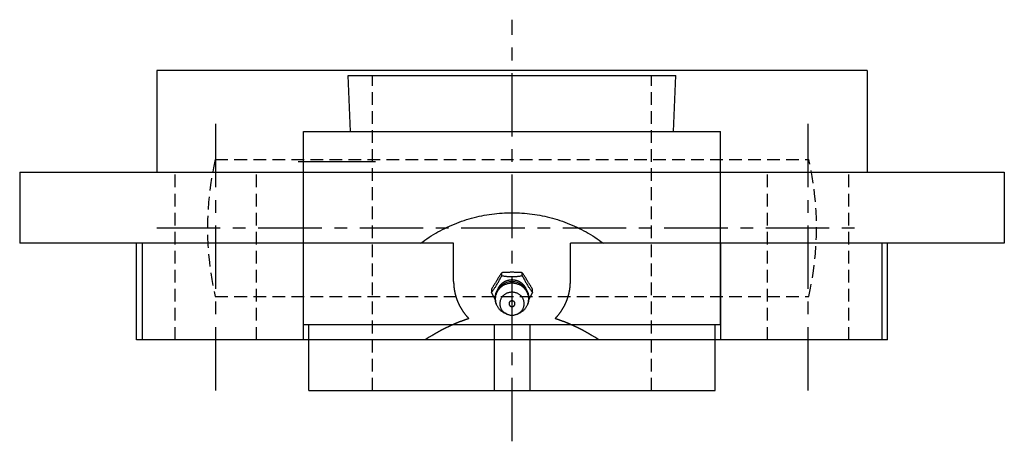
# Model space of a CAD drawing. Extents: x -107 to 238, y -107 to 238.
# Tile 2 of 3: x -97 to 97, y 155 to 238. Entities that reach past the tile are written whole.
import ezdxf

# ---------------------------------------------------------------- set-up
doc = ezdxf.new("R2010")
doc.units = 0
doc.header["$LTSCALE"] = 10
doc.header["$MEASUREMENT"] = 0
doc.linetypes.add('CENTER', pattern=[2, 1.25, -0.25, 0.25, -0.25])
doc.linetypes.add('HIDDEN', pattern=[0.375, 0.25, -0.125])
doc.layers.get('0').update_dxf_attribs({"linetype": 'CONTINUOUS'})
doc.layers.add('CENTER', color=1, linetype='CENTER')
doc.layers.add('HIDDEN', color=3, linetype='HIDDEN')

msp = doc.modelspace()

# ---------------------------------------------------------------- linework, layer by layer
at = {"linetype": 'Continuous'}
for p, q in [((-70, 227.7), (-70, 207.7)), ((70, 227.7), (-70, 227.7)), ((70, 227.7), (70, 207.7)), ((-97, 207.7), (97, 207.7)), ((-97, 207.7), (-97, 193.7)), ((97, 207.7), (97, 193.7)), ((-11.5, 193.7), (-97, 193.7)), ((-74, 174.7), (-74, 193.7)), ((-72.84, 193.7), (-72.84, 174.7)), ((-41.06, 174.7), (-41.06, 193.7)), ((-11.5, 186.15), (-11.5, 193.7)), ((97, 193.7), (11.5, 193.7)), ((11.5, 186.15), (11.5, 193.7)), ((41.06, 193.7), (41.06, 174.7)), ((72.84, 193.7), (72.84, 174.7)), ((74, 174.7), (74, 193.7)), ((-2.02, 187.31), (-2.02, 187.89)), ((2.02, 187.31), (2.02, 187.89)), ((-4.04, 184.6), (-4.04, 184.02)), ((4.04, 184.02), (4.04, 184.6)), ((-1, 179.74), (-1.37, 179.9)), ((1, 179.74), (1.37, 179.9)), ((74, 174.7), (-74, 174.7))]:
    msp.add_line(p, q, dxfattribs=at)
for p, q in [((-32.25, 226.7), (32.25, 226.7)), ((-31.79, 215.7), (-32.25, 226.7)), ((31.79, 215.7), (32.25, 226.7)), ((-41.05, 177.7), (-41.05, 215.7)), ((-41.05, 215.7), (41.05, 215.7)), ((41.05, 177.7), (41.05, 215.7)), ((-41.05, 177.7), (41.05, 177.7)), ((-40, 164.7), (-40, 177.7)), ((-3.5, 177.7), (-3.5, 164.7)), ((3.5, 177.7), (3.5, 164.7)), ((40, 164.7), (40, 177.7)), ((-40, 164.7), (40, 164.7))]:
    msp.add_line(p, q)
at = {"color": 0}
msp.add_line((-26.88, 209.7), (-42.15, 209.7), dxfattribs=at)
at = {"linetype": 'Continuous'}
for points in [[(-18, 193.7), (-17.6, 194), (-17.18, 194.29), (-16.77, 194.58), (-16.35, 194.86), (-15.92, 195.13), (-15.48, 195.4), (-15.04, 195.66), (-14.6, 195.91), (-14.15, 196.15), (-13.7, 196.39), (-13.24, 196.62), (-12.77, 196.84), (-12.31, 197.06), (-11.84, 197.27), (-11.36, 197.46), (-10.88, 197.66), (-10.4, 197.84), (-9.92, 198.01), (-9.43, 198.18), (-8.94, 198.34), (-8.45, 198.48), (-7.96, 198.63), (-7.46, 198.76), (-6.96, 198.88), (-6.47, 198.99), (-5.97, 199.1), (-5.47, 199.2), (-4.97, 199.29), (-4.47, 199.37), (-3.97, 199.44), (-3.47, 199.5), (-2.97, 199.55), (-2.47, 199.6), (-1.97, 199.63), (-1.47, 199.66), (-0.98, 199.68), (-0.49, 199.7), (0, 199.7)], [(0, 199.7), (0.49, 199.7), (0.98, 199.68), (1.47, 199.66), (1.97, 199.63), (2.47, 199.6), (2.97, 199.55), (3.47, 199.5), (3.97, 199.44), (4.47, 199.37), (4.97, 199.29), (5.47, 199.2), (5.97, 199.1), (6.47, 198.99), (6.96, 198.88), (7.46, 198.76), (7.96, 198.63), (8.45, 198.48), (8.94, 198.34), (9.43, 198.18), (9.92, 198.01), (10.4, 197.84), (10.88, 197.66), (11.36, 197.46), (11.84, 197.27), (12.31, 197.06), (12.77, 196.84), (13.24, 196.62), (13.7, 196.39), (14.15, 196.15), (14.6, 195.91), (15.04, 195.66), (15.48, 195.4), (15.92, 195.13), (16.35, 194.86), (16.77, 194.58), (17.18, 194.29), (17.6, 194), (18, 193.7)], [(-2.02, 187.89), (-2.1, 187.78), (-2.18, 187.65), (-2.27, 187.53), (-2.35, 187.4), (-2.44, 187.27), (-2.53, 187.13), (-2.61, 187), (-2.7, 186.86), (-2.78, 186.72), (-2.87, 186.59), (-2.95, 186.45), (-3.03, 186.32), (-3.11, 186.19), (-3.19, 186.06), (-3.28, 185.92), (-3.36, 185.78), (-3.45, 185.63), (-3.54, 185.49), (-3.62, 185.34), (-3.71, 185.2), (-3.79, 185.05), (-3.88, 184.9), (-3.96, 184.75), (-4.04, 184.6)], [(-4.04, 184.02), (-3.96, 184.13), (-3.87, 184.24), (-3.79, 184.35), (-3.71, 184.46), (-3.62, 184.58), (-3.54, 184.7), (-3.45, 184.82), (-3.37, 184.95), (-3.28, 185.07), (-3.2, 185.2), (-3.11, 185.33), (-3.03, 185.47), (-2.95, 185.61), (-2.86, 185.75), (-2.78, 185.9), (-2.69, 186.05), (-2.61, 186.2), (-2.52, 186.35), (-2.44, 186.51), (-2.35, 186.67), (-2.27, 186.82), (-2.19, 186.98), (-2.1, 187.14), (-2.02, 187.31)], [(2.02, 187.89), (1.86, 187.91), (1.69, 187.92), (1.52, 187.93), (1.35, 187.94), (1.18, 187.95), (1.01, 187.95), (0.84, 187.96), (0.67, 187.96), (0.5, 187.96), (0.33, 187.97), (0.16, 187.97), (0, 187.97), (-0.16, 187.97), (-0.33, 187.97), (-0.5, 187.96), (-0.67, 187.96), (-0.84, 187.96), (-1.01, 187.95), (-1.18, 187.95), (-1.35, 187.94), (-1.52, 187.93), (-1.69, 187.92), (-1.86, 187.91), (-2.02, 187.89)], [(-2.02, 187.31), (-1.85, 187.28), (-1.69, 187.25), (-1.52, 187.23), (-1.35, 187.21), (-1.18, 187.19), (-1.02, 187.17), (-0.85, 187.15), (-0.68, 187.14), (-0.51, 187.13), (-0.34, 187.12), (-0.17, 187.12), (0, 187.11), (0.17, 187.12), (0.34, 187.12), (0.51, 187.13), (0.68, 187.14), (0.85, 187.15), (1.02, 187.17), (1.18, 187.19), (1.35, 187.21), (1.52, 187.23), (1.69, 187.25), (1.85, 187.28), (2.02, 187.31)], [(4.04, 184.6), (3.96, 184.75), (3.88, 184.9), (3.79, 185.05), (3.71, 185.2), (3.62, 185.34), (3.54, 185.49), (3.45, 185.63), (3.36, 185.78), (3.28, 185.92), (3.19, 186.06), (3.11, 186.19), (3.03, 186.32), (2.95, 186.45), (2.87, 186.59), (2.78, 186.72), (2.7, 186.86), (2.61, 187), (2.53, 187.13), (2.44, 187.27), (2.35, 187.4), (2.27, 187.53), (2.18, 187.65), (2.1, 187.78), (2.02, 187.89)], [(2.02, 187.31), (2.1, 187.14), (2.19, 186.98), (2.27, 186.82), (2.35, 186.67), (2.44, 186.51), (2.52, 186.35), (2.61, 186.2), (2.69, 186.05), (2.78, 185.9), (2.86, 185.75), (2.95, 185.61), (3.03, 185.47), (3.11, 185.33), (3.2, 185.2), (3.28, 185.07), (3.37, 184.95), (3.45, 184.82), (3.54, 184.7), (3.62, 184.58), (3.71, 184.46), (3.79, 184.35), (3.87, 184.24), (3.96, 184.13), (4.04, 184.02)], [(-3.1, 181.68), (-3.26, 182.22), (-3.32, 182.78), (-3.28, 183.34), (-3.16, 183.88), (-2.94, 184.39), (-2.65, 184.85), (-2.3, 185.25), (-1.9, 185.58), (-1.45, 185.84), (-0.98, 186.02), (-0.5, 186.14), (0, 186.17), (0.5, 186.14), (0.98, 186.02), (1.45, 185.84), (1.9, 185.58), (2.3, 185.25), (2.65, 184.85), (2.94, 184.39), (3.16, 183.88), (3.28, 183.34), (3.32, 182.78), (3.26, 182.22), (3.1, 181.68)], [(-3.31, 182.66), (-3.34, 182.71), (-3.37, 182.77), (-3.4, 182.82), (-3.44, 182.88), (-3.47, 182.93), (-3.5, 182.99), (-3.53, 183.04), (-3.56, 183.1), (-3.59, 183.16), (-3.62, 183.21), (-3.65, 183.27), (-3.68, 183.33), (-3.71, 183.38), (-3.74, 183.44), (-3.77, 183.5), (-3.8, 183.55), (-3.83, 183.61), (-3.86, 183.67), (-3.89, 183.73), (-3.92, 183.79), (-3.95, 183.84), (-3.98, 183.9), (-4.01, 183.96), (-4.04, 184.02)], [(4.04, 184.02), (4.01, 183.96), (3.98, 183.9), (3.95, 183.84), (3.92, 183.79), (3.89, 183.73), (3.86, 183.67), (3.83, 183.61), (3.8, 183.55), (3.77, 183.5), (3.74, 183.44), (3.71, 183.38), (3.68, 183.33), (3.65, 183.27), (3.62, 183.21), (3.59, 183.16), (3.56, 183.1), (3.53, 183.04), (3.5, 182.99), (3.47, 182.93), (3.44, 182.88), (3.4, 182.82), (3.37, 182.77), (3.34, 182.71), (3.31, 182.66)]]:
    msp.add_lwpolyline(points, dxfattribs=at)
for points in [[(2.88, 184.5, 0), (2.86, 184.56, 0), (2.84, 184.61, 0), (2.82, 184.66, 0), (2.8, 184.71, 0), (2.77, 184.76, 0), (2.75, 184.81, 0), (2.72, 184.87, 0), (2.7, 184.91, 0), (2.67, 184.96, 0), (2.64, 185.01, 0), (2.61, 185.06, 0), (2.58, 185.11, 0), (2.55, 185.16, 0), (2.52, 185.2, 0), (2.48, 185.25, 0), (2.45, 185.29, 0), (2.41, 185.34, 0), (2.38, 185.38, 0), (2.34, 185.43, 0), (2.3, 185.47, 0), (2.26, 185.51, 0), (2.22, 185.55, 0), (2.18, 185.59, 0), (2.14, 185.63, 0), (2.1, 185.67, 0), (2.05, 185.71, 0), (2.01, 185.75, 0), (1.96, 185.78, 0), (1.92, 185.82, 0), (1.87, 185.85, 0), (1.82, 185.89, 0), (1.78, 185.92, 0), (1.73, 185.95, 0), (1.68, 185.98, 0), (1.63, 186.01, 0), (1.58, 186.04, 0), (1.53, 186.07, 0), (1.48, 186.1, 0), (1.42, 186.13, 0), (1.37, 186.15, 0), (1.32, 186.18, 0), (1.27, 186.2, 0), (1.21, 186.22, 0), (1.16, 186.25, 0), (1.1, 186.27, 0), (1.05, 186.29, 0), (0.99, 186.3, 0), (0.93, 186.32, 0), (0.88, 186.34, 0), (0.82, 186.35, 0), (0.76, 186.37, 0), (0.71, 186.38, 0), (0.65, 186.4, 0), (0.59, 186.41, 0), (0.53, 186.42, 0), (0.47, 186.43, 0), (0.41, 186.43, 0), (0.36, 186.44, 0), (0.3, 186.45, 0), (0.24, 186.45, 0), (0.18, 186.46, 0), (0.12, 186.46, 0), (0.06, 186.46, 0), (0, 186.46, 0), (-0.06, 186.46, 0), (-0.12, 186.46, 0), (-0.18, 186.46, 0), (-0.24, 186.45, 0), (-0.3, 186.45, 0), (-0.36, 186.44, 0), (-0.41, 186.43, 0), (-0.47, 186.43, 0), (-0.53, 186.42, 0), (-0.59, 186.41, 0), (-0.65, 186.4, 0), (-0.71, 186.38, 0), (-0.76, 186.37, 0), (-0.82, 186.35, 0), (-0.88, 186.34, 0), (-0.93, 186.32, 0), (-0.99, 186.3, 0), (-1.05, 186.29, 0), (-1.1, 186.27, 0), (-1.16, 186.25, 0), (-1.21, 186.22, 0), (-1.27, 186.2, 0), (-1.32, 186.18, 0), (-1.37, 186.15, 0), (-1.42, 186.13, 0), (-1.48, 186.1, 0), (-1.53, 186.07, 0), (-1.58, 186.04, 0), (-1.63, 186.01, 0), (-1.68, 185.98, 0), (-1.73, 185.95, 0), (-1.78, 185.92, 0), (-1.82, 185.89, 0), (-1.87, 185.85, 0), (-1.92, 185.82, 0), (-1.96, 185.78, 0), (-2.01, 185.75, 0), (-2.05, 185.71, 0), (-2.1, 185.67, 0), (-2.14, 185.63, 0), (-2.18, 185.59, 0), (-2.22, 185.55, 0), (-2.26, 185.51, 0), (-2.3, 185.47, 0), (-2.34, 185.43, 0), (-2.38, 185.38, 0), (-2.41, 185.34, 0), (-2.45, 185.29, 0), (-2.48, 185.25, 0), (-2.52, 185.2, 0), (-2.55, 185.16, 0), (-2.58, 185.11, 0), (-2.61, 185.06, 0), (-2.64, 185.01, 0), (-2.67, 184.96, 0), (-2.7, 184.91, 0), (-2.72, 184.87, 0), (-2.75, 184.81, 0), (-2.77, 184.76, 0), (-2.8, 184.71, 0), (-2.82, 184.66, 0), (-2.84, 184.61, 0), (-2.86, 184.56, 0), (-2.88, 184.5, 0)], [(-11.5, 186.15, 0), (-11.5, 186.09, 0), (-11.5, 186.02, 0), (-11.5, 185.96, 0), (-11.5, 185.9, 0), (-11.5, 185.84, 0), (-11.49, 185.77, 0), (-11.49, 185.71, 0), (-11.49, 185.65, 0), (-11.48, 185.59, 0), (-11.48, 185.52, 0), (-11.48, 185.46, 0), (-11.47, 185.4, 0), (-11.47, 185.34, 0), (-11.46, 185.27, 0), (-11.46, 185.21, 0), (-11.45, 185.15, 0), (-11.44, 185.09, 0), (-11.44, 185.03, 0), (-11.43, 184.96, 0), (-11.42, 184.9, 0), (-11.42, 184.84, 0), (-11.41, 184.78, 0), (-11.4, 184.72, 0), (-11.39, 184.65, 0), (-11.38, 184.59, 0), (-11.37, 184.53, 0), (-11.36, 184.47, 0), (-11.35, 184.41, 0), (-11.34, 184.34, 0), (-11.33, 184.28, 0), (-11.32, 184.22, 0), (-11.3, 184.16, 0), (-11.29, 184.1, 0), (-11.28, 184.04, 0), (-11.26, 183.97, 0), (-11.25, 183.91, 0), (-11.24, 183.85, 0), (-11.22, 183.79, 0), (-11.21, 183.73, 0), (-11.19, 183.67, 0), (-11.18, 183.61, 0), (-11.16, 183.55, 0), (-11.15, 183.49, 0), (-11.13, 183.43, 0), (-11.11, 183.37, 0), (-11.09, 183.31, 0), (-11.08, 183.25, 0), (-11.06, 183.19, 0), (-11.04, 183.12, 0), (-11.02, 183.06, 0), (-11, 183, 0), (-10.98, 182.94, 0), (-10.96, 182.88, 0), (-10.94, 182.83, 0), (-10.92, 182.77, 0), (-10.9, 182.71, 0), (-10.88, 182.65, 0), (-10.86, 182.59, 0), (-10.84, 182.53, 0), (-10.81, 182.47, 0), (-10.79, 182.41, 0), (-10.77, 182.35, 0), (-10.74, 182.29, 0), (-10.72, 182.24, 0), (-10.7, 182.18, 0), (-10.67, 182.12, 0), (-10.65, 182.06, 0), (-10.62, 182, 0), (-10.59, 181.95, 0), (-10.57, 181.89, 0), (-10.54, 181.83, 0), (-10.52, 181.77, 0), (-10.49, 181.72, 0), (-10.46, 181.66, 0), (-10.43, 181.6, 0), (-10.4, 181.55, 0), (-10.38, 181.49, 0), (-10.35, 181.43, 0), (-10.32, 181.38, 0), (-10.29, 181.32, 0), (-10.26, 181.26, 0), (-10.23, 181.21, 0), (-10.2, 181.15, 0), (-10.17, 181.1, 0), (-10.14, 181.04, 0), (-10.1, 180.99, 0), (-10.07, 180.93, 0), (-10.04, 180.88, 0), (-10.01, 180.82, 0), (-9.97, 180.77, 0), (-9.94, 180.72, 0), (-9.91, 180.66, 0), (-9.87, 180.61, 0), (-9.84, 180.55, 0), (-9.8, 180.5, 0), (-9.77, 180.45, 0), (-9.73, 180.4, 0), (-9.7, 180.34, 0), (-9.66, 180.29, 0), (-9.63, 180.24, 0), (-9.59, 180.18, 0), (-9.55, 180.13, 0), (-9.52, 180.08, 0), (-9.48, 180.03, 0), (-9.44, 179.98, 0), (-9.4, 179.93, 0), (-9.36, 179.88, 0), (-9.32, 179.82, 0), (-9.29, 179.77, 0), (-9.25, 179.72, 0), (-9.21, 179.67, 0), (-9.17, 179.62, 0), (-9.13, 179.57, 0), (-9.08, 179.52, 0), (-9.04, 179.47, 0), (-9, 179.43, 0), (-8.96, 179.38, 0), (-8.92, 179.33, 0), (-8.88, 179.28, 0), (-8.83, 179.23, 0), (-8.79, 179.18, 0), (-8.75, 179.14, 0), (-8.71, 179.09, 0), (-8.66, 179.04, 0), (-8.62, 178.99, 0), (-8.57, 178.95, 0), (-8.53, 178.9, 0), (-8.48, 178.85, 0)], [(1.37, 179.9, 0), (1.5, 179.96, 0), (1.62, 180.02, 0), (1.74, 180.09, 0), (1.86, 180.16, 0), (1.97, 180.24, 0), (2.08, 180.32, 0), (2.19, 180.4, 0), (2.29, 180.49, 0), (2.39, 180.59, 0), (2.48, 180.68, 0), (2.57, 180.78, 0), (2.66, 180.89, 0), (2.74, 181, 0), (2.81, 181.1, 0), (2.88, 181.22, 0), (2.95, 181.34, 0), (3.01, 181.45, 0), (3.06, 181.57, 0), (3.11, 181.7, 0), (3.15, 181.82, 0), (3.19, 181.95, 0), (3.22, 182.08, 0), (3.25, 182.21, 0), (3.27, 182.34, 0), (3.28, 182.47, 0), (3.29, 182.6, 0), (3.29, 182.73, 0), (3.29, 182.86, 0), (3.28, 182.99, 0), (3.27, 183.12, 0), (3.25, 183.25, 0), (3.22, 183.38, 0), (3.19, 183.51, 0), (3.15, 183.63, 0), (3.1, 183.76, 0), (3.05, 183.88, 0), (3, 184, 0), (2.94, 184.12, 0), (2.87, 184.23, 0), (2.8, 184.35, 0), (2.73, 184.46, 0), (2.65, 184.56, 0), (2.56, 184.67, 0), (2.47, 184.77, 0), (2.38, 184.86, 0), (2.28, 184.96, 0), (2.17, 185.04, 0), (2.07, 185.13, 0), (1.96, 185.21, 0), (1.84, 185.28, 0), (1.72, 185.36, 0), (1.6, 185.42, 0), (1.48, 185.48, 0), (1.35, 185.54, 0), (1.23, 185.59, 0), (1.1, 185.64, 0), (0.96, 185.68, 0), (0.83, 185.72, 0), (0.69, 185.75, 0), (0.56, 185.77, 0), (0.42, 185.79, 0), (0.28, 185.8, 0), (0.14, 185.81, 0), (0, 185.81, 0), (-0.14, 185.81, 0), (-0.28, 185.8, 0), (-0.42, 185.79, 0), (-0.56, 185.77, 0), (-0.69, 185.75, 0), (-0.83, 185.72, 0), (-0.96, 185.68, 0), (-1.1, 185.64, 0), (-1.23, 185.59, 0), (-1.35, 185.54, 0), (-1.48, 185.48, 0), (-1.6, 185.42, 0), (-1.72, 185.36, 0), (-1.84, 185.28, 0), (-1.96, 185.21, 0), (-2.07, 185.13, 0), (-2.17, 185.04, 0), (-2.28, 184.96, 0), (-2.38, 184.86, 0), (-2.47, 184.77, 0), (-2.56, 184.67, 0), (-2.65, 184.56, 0), (-2.73, 184.46, 0), (-2.8, 184.35, 0), (-2.87, 184.23, 0), (-2.94, 184.12, 0), (-3, 184, 0), (-3.05, 183.88, 0), (-3.1, 183.76, 0), (-3.15, 183.63, 0), (-3.19, 183.51, 0), (-3.22, 183.38, 0), (-3.25, 183.25, 0), (-3.27, 183.12, 0), (-3.28, 182.99, 0), (-3.29, 182.86, 0), (-3.29, 182.73, 0), (-3.29, 182.6, 0), (-3.28, 182.47, 0), (-3.27, 182.34, 0), (-3.25, 182.21, 0), (-3.22, 182.08, 0), (-3.19, 181.95, 0), (-3.15, 181.82, 0), (-3.11, 181.7, 0), (-3.06, 181.57, 0), (-3.01, 181.45, 0), (-2.95, 181.34, 0), (-2.88, 181.22, 0), (-2.81, 181.1, 0), (-2.74, 181, 0), (-2.66, 180.89, 0), (-2.57, 180.78, 0), (-2.48, 180.68, 0), (-2.39, 180.59, 0), (-2.29, 180.49, 0), (-2.19, 180.4, 0), (-2.08, 180.32, 0), (-1.97, 180.24, 0), (-1.86, 180.16, 0), (-1.74, 180.09, 0), (-1.62, 180.02, 0), (-1.5, 179.96, 0), (-1.37, 179.9, 0)], [(8.48, 178.85, 0), (8.53, 178.9, 0), (8.57, 178.95, 0), (8.62, 178.99, 0), (8.66, 179.04, 0), (8.71, 179.09, 0), (8.75, 179.14, 0), (8.79, 179.18, 0), (8.83, 179.23, 0), (8.88, 179.28, 0), (8.92, 179.33, 0), (8.96, 179.38, 0), (9, 179.43, 0), (9.04, 179.47, 0), (9.08, 179.52, 0), (9.13, 179.57, 0), (9.17, 179.62, 0), (9.21, 179.67, 0), (9.25, 179.72, 0), (9.29, 179.77, 0), (9.32, 179.82, 0), (9.36, 179.88, 0), (9.4, 179.93, 0), (9.44, 179.98, 0), (9.48, 180.03, 0), (9.52, 180.08, 0), (9.55, 180.13, 0), (9.59, 180.18, 0), (9.63, 180.24, 0), (9.66, 180.29, 0), (9.7, 180.34, 0), (9.73, 180.4, 0), (9.77, 180.45, 0), (9.8, 180.5, 0), (9.84, 180.55, 0), (9.87, 180.61, 0), (9.91, 180.66, 0), (9.94, 180.72, 0), (9.97, 180.77, 0), (10.01, 180.82, 0), (10.04, 180.88, 0), (10.07, 180.93, 0), (10.1, 180.99, 0), (10.14, 181.04, 0), (10.17, 181.1, 0), (10.2, 181.15, 0), (10.23, 181.21, 0), (10.26, 181.26, 0), (10.29, 181.32, 0), (10.32, 181.38, 0), (10.35, 181.43, 0), (10.38, 181.49, 0), (10.4, 181.55, 0), (10.43, 181.6, 0), (10.46, 181.66, 0), (10.49, 181.72, 0), (10.52, 181.77, 0), (10.54, 181.83, 0), (10.57, 181.89, 0), (10.59, 181.95, 0), (10.62, 182, 0), (10.65, 182.06, 0), (10.67, 182.12, 0), (10.7, 182.18, 0), (10.72, 182.24, 0), (10.74, 182.29, 0), (10.77, 182.35, 0), (10.79, 182.41, 0), (10.81, 182.47, 0), (10.84, 182.53, 0), (10.86, 182.59, 0), (10.88, 182.65, 0), (10.9, 182.71, 0), (10.92, 182.77, 0), (10.94, 182.83, 0), (10.96, 182.88, 0), (10.98, 182.94, 0), (11, 183, 0), (11.02, 183.06, 0), (11.04, 183.12, 0), (11.06, 183.19, 0), (11.08, 183.25, 0), (11.09, 183.31, 0), (11.11, 183.37, 0), (11.13, 183.43, 0), (11.15, 183.49, 0), (11.16, 183.55, 0), (11.18, 183.61, 0), (11.19, 183.67, 0), (11.21, 183.73, 0), (11.22, 183.79, 0), (11.24, 183.85, 0), (11.25, 183.91, 0), (11.26, 183.97, 0), (11.28, 184.04, 0), (11.29, 184.1, 0), (11.3, 184.16, 0), (11.32, 184.22, 0), (11.33, 184.28, 0), (11.34, 184.34, 0), (11.35, 184.41, 0), (11.36, 184.47, 0), (11.37, 184.53, 0), (11.38, 184.59, 0), (11.39, 184.65, 0), (11.4, 184.72, 0), (11.41, 184.78, 0), (11.42, 184.84, 0), (11.42, 184.9, 0), (11.43, 184.96, 0), (11.44, 185.03, 0), (11.44, 185.09, 0), (11.45, 185.15, 0), (11.46, 185.21, 0), (11.46, 185.27, 0), (11.47, 185.34, 0), (11.47, 185.4, 0), (11.48, 185.46, 0), (11.48, 185.52, 0), (11.48, 185.59, 0), (11.49, 185.65, 0), (11.49, 185.71, 0), (11.49, 185.77, 0), (11.5, 185.84, 0), (11.5, 185.9, 0), (11.5, 185.96, 0), (11.5, 186.02, 0), (11.5, 186.09, 0), (11.5, 186.15, 0)], [(-2.4, 181.79, 0), (-2.4, 181.68, 0), (-2.39, 181.57, 0), (-2.37, 181.46, 0), (-2.35, 181.35, 0), (-2.33, 181.25, 0), (-2.3, 181.14, 0), (-2.26, 181.03, 0), (-2.22, 180.93, 0), (-2.17, 180.83, 0), (-2.12, 180.73, 0), (-2.06, 180.63, 0), (-2, 180.54, 0), (-1.93, 180.45, 0), (-1.86, 180.36, 0), (-1.78, 180.28, 0), (-1.7, 180.2, 0), (-1.61, 180.12, 0), (-1.52, 180.05, 0), (-1.43, 179.98, 0), (-1.33, 179.92, 0), (-1.23, 179.86, 0), (-1.13, 179.81, 0), (-1.03, 179.75, 0), (-0.92, 179.71, 0), (-0.81, 179.67, 0), (-0.7, 179.64, 0), (-0.58, 179.61, 0), (-0.47, 179.58, 0), (-0.35, 179.56, 0), (-0.24, 179.55, 0), (-0.12, 179.54, 0), (0, 179.54, 0), (0.12, 179.54, 0), (0.24, 179.55, 0), (0.35, 179.56, 0), (0.47, 179.58, 0), (0.58, 179.61, 0), (0.7, 179.64, 0), (0.81, 179.67, 0), (0.92, 179.71, 0), (1.03, 179.75, 0), (1.13, 179.81, 0), (1.23, 179.86, 0), (1.33, 179.92, 0), (1.43, 179.98, 0), (1.52, 180.05, 0), (1.61, 180.12, 0), (1.7, 180.2, 0), (1.78, 180.28, 0), (1.86, 180.36, 0), (1.93, 180.45, 0), (2, 180.54, 0), (2.06, 180.63, 0), (2.12, 180.73, 0), (2.17, 180.83, 0), (2.22, 180.93, 0), (2.26, 181.03, 0), (2.3, 181.14, 0), (2.33, 181.25, 0), (2.35, 181.35, 0), (2.37, 181.46, 0), (2.39, 181.57, 0), (2.4, 181.68, 0), (2.4, 181.79, 0), (2.4, 181.9, 0), (2.39, 182.01, 0), (2.37, 182.12, 0), (2.35, 182.23, 0), (2.33, 182.34, 0), (2.3, 182.45, 0), (2.26, 182.55, 0), (2.22, 182.66, 0), (2.17, 182.76, 0), (2.12, 182.86, 0), (2.06, 182.95, 0), (2, 183.05, 0), (1.93, 183.14, 0), (1.86, 183.22, 0), (1.78, 183.31, 0), (1.7, 183.39, 0), (1.61, 183.47, 0), (1.52, 183.54, 0), (1.43, 183.6, 0), (1.33, 183.67, 0), (1.23, 183.73, 0), (1.13, 183.78, 0), (1.03, 183.83, 0), (0.92, 183.88, 0), (0.81, 183.92, 0), (0.7, 183.95, 0), (0.58, 183.98, 0), (0.47, 184, 0), (0.35, 184.02, 0), (0.24, 184.04, 0), (0.12, 184.05, 0), (0, 184.05, 0), (-0.12, 184.05, 0), (-0.24, 184.04, 0), (-0.35, 184.02, 0), (-0.47, 184, 0), (-0.58, 183.98, 0), (-0.7, 183.95, 0), (-0.81, 183.92, 0), (-0.92, 183.88, 0), (-1.03, 183.83, 0), (-1.13, 183.78, 0), (-1.23, 183.73, 0), (-1.33, 183.67, 0), (-1.43, 183.6, 0), (-1.52, 183.54, 0), (-1.61, 183.47, 0), (-1.7, 183.39, 0), (-1.78, 183.31, 0), (-1.86, 183.22, 0), (-1.93, 183.14, 0), (-2, 183.05, 0), (-2.06, 182.95, 0), (-2.12, 182.86, 0), (-2.17, 182.76, 0), (-2.22, 182.66, 0), (-2.26, 182.55, 0), (-2.3, 182.45, 0), (-2.33, 182.34, 0), (-2.35, 182.23, 0), (-2.37, 182.12, 0), (-2.39, 182.01, 0), (-2.4, 181.9, 0), (-2.4, 181.79, 0)], [(-0.59, 181.79, 0), (-0.59, 181.77, 0), (-0.59, 181.74, 0), (-0.58, 181.71, 0), (-0.58, 181.69, 0), (-0.57, 181.66, 0), (-0.56, 181.63, 0), (-0.55, 181.61, 0), (-0.54, 181.58, 0), (-0.53, 181.56, 0), (-0.52, 181.53, 0), (-0.51, 181.51, 0), (-0.49, 181.49, 0), (-0.47, 181.46, 0), (-0.46, 181.44, 0), (-0.44, 181.42, 0), (-0.42, 181.4, 0), (-0.4, 181.38, 0), (-0.37, 181.37, 0), (-0.35, 181.35, 0), (-0.33, 181.33, 0), (-0.3, 181.32, 0), (-0.28, 181.31, 0), (-0.25, 181.29, 0), (-0.23, 181.28, 0), (-0.2, 181.27, 0), (-0.17, 181.26, 0), (-0.14, 181.26, 0), (-0.11, 181.25, 0), (-0.09, 181.25, 0), (-0.06, 181.24, 0), (-0.03, 181.24, 0), (0, 181.24, 0), (0.03, 181.24, 0), (0.06, 181.24, 0), (0.09, 181.25, 0), (0.11, 181.25, 0), (0.14, 181.26, 0), (0.17, 181.26, 0), (0.2, 181.27, 0), (0.23, 181.28, 0), (0.25, 181.29, 0), (0.28, 181.31, 0), (0.3, 181.32, 0), (0.33, 181.33, 0), (0.35, 181.35, 0), (0.37, 181.37, 0), (0.4, 181.38, 0), (0.42, 181.4, 0), (0.44, 181.42, 0), (0.46, 181.44, 0), (0.47, 181.46, 0), (0.49, 181.49, 0), (0.51, 181.51, 0), (0.52, 181.53, 0), (0.53, 181.56, 0), (0.54, 181.58, 0), (0.55, 181.61, 0), (0.56, 181.63, 0), (0.57, 181.66, 0), (0.58, 181.69, 0), (0.58, 181.71, 0), (0.59, 181.74, 0), (0.59, 181.77, 0), (0.59, 181.79, 0), (0.59, 181.82, 0), (0.59, 181.85, 0), (0.58, 181.88, 0), (0.58, 181.9, 0), (0.57, 181.93, 0), (0.56, 181.95, 0), (0.55, 181.98, 0), (0.54, 182.01, 0), (0.53, 182.03, 0), (0.52, 182.06, 0), (0.51, 182.08, 0), (0.49, 182.1, 0), (0.47, 182.12, 0), (0.46, 182.15, 0), (0.44, 182.16, 0), (0.42, 182.19, 0), (0.4, 182.2, 0), (0.37, 182.22, 0), (0.35, 182.24, 0), (0.33, 182.25, 0), (0.3, 182.27, 0), (0.28, 182.28, 0), (0.25, 182.29, 0), (0.23, 182.31, 0), (0.2, 182.31, 0), (0.17, 182.32, 0), (0.14, 182.33, 0), (0.11, 182.34, 0), (0.09, 182.34, 0), (0.06, 182.34, 0), (0.03, 182.35, 0), (0, 182.35, 0), (-0.03, 182.35, 0), (-0.06, 182.34, 0), (-0.09, 182.34, 0), (-0.11, 182.34, 0), (-0.14, 182.33, 0), (-0.17, 182.32, 0), (-0.2, 182.31, 0), (-0.23, 182.31, 0), (-0.25, 182.29, 0), (-0.28, 182.28, 0), (-0.3, 182.27, 0), (-0.33, 182.25, 0), (-0.35, 182.24, 0), (-0.37, 182.22, 0), (-0.4, 182.2, 0), (-0.42, 182.19, 0), (-0.44, 182.16, 0), (-0.46, 182.15, 0), (-0.47, 182.12, 0), (-0.49, 182.1, 0), (-0.51, 182.08, 0), (-0.52, 182.06, 0), (-0.53, 182.03, 0), (-0.54, 182.01, 0), (-0.55, 181.98, 0), (-0.56, 181.95, 0), (-0.57, 181.93, 0), (-0.58, 181.9, 0), (-0.58, 181.88, 0), (-0.59, 181.85, 0), (-0.59, 181.82, 0), (-0.59, 181.79, 0)], [(-8.48, 178.85, 0), (-8.55, 178.83, 0), (-8.62, 178.81, 0), (-8.69, 178.79, 0), (-8.76, 178.77, 0), (-8.82, 178.75, 0), (-8.89, 178.72, 0), (-8.96, 178.7, 0), (-9.03, 178.68, 0), (-9.09, 178.65, 0), (-9.16, 178.63, 0), (-9.23, 178.61, 0), (-9.3, 178.58, 0), (-9.37, 178.56, 0), (-9.43, 178.54, 0), (-9.5, 178.51, 0), (-9.57, 178.49, 0), (-9.64, 178.46, 0), (-9.7, 178.44, 0), (-9.77, 178.41, 0), (-9.84, 178.39, 0), (-9.91, 178.37, 0), (-9.97, 178.34, 0), (-10.04, 178.31, 0), (-10.11, 178.29, 0), (-10.18, 178.26, 0), (-10.25, 178.24, 0), (-10.31, 178.21, 0), (-10.38, 178.19, 0), (-10.45, 178.16, 0), (-10.52, 178.13, 0), (-10.58, 178.1, 0), (-10.65, 178.08, 0), (-10.72, 178.05, 0), (-10.79, 178.02, 0), (-10.85, 178, 0), (-10.92, 177.97, 0), (-10.99, 177.94, 0), (-11.06, 177.91, 0), (-11.12, 177.88, 0), (-11.19, 177.86, 0), (-11.26, 177.83, 0), (-11.33, 177.8, 0), (-11.39, 177.77, 0), (-11.46, 177.74, 0), (-11.53, 177.71, 0), (-11.6, 177.68, 0), (-11.66, 177.65, 0), (-11.73, 177.62, 0), (-11.8, 177.59, 0), (-11.87, 177.56, 0), (-11.93, 177.53, 0), (-12, 177.5, 0), (-12.07, 177.47, 0), (-12.14, 177.44, 0), (-12.2, 177.41, 0), (-12.27, 177.38, 0), (-12.34, 177.35, 0), (-12.4, 177.32, 0), (-12.47, 177.29, 0), (-12.54, 177.25, 0), (-12.61, 177.22, 0), (-12.67, 177.19, 0), (-12.74, 177.16, 0), (-12.81, 177.13, 0), (-12.88, 177.09, 0), (-12.94, 177.06, 0), (-13.01, 177.03, 0), (-13.08, 177, 0), (-13.14, 176.96, 0), (-13.21, 176.93, 0), (-13.28, 176.9, 0), (-13.35, 176.86, 0), (-13.41, 176.83, 0), (-13.48, 176.79, 0), (-13.55, 176.76, 0), (-13.61, 176.72, 0), (-13.68, 176.69, 0), (-13.75, 176.66, 0), (-13.82, 176.62, 0), (-13.88, 176.59, 0), (-13.95, 176.55, 0), (-14.02, 176.51, 0), (-14.08, 176.48, 0), (-14.15, 176.44, 0), (-14.22, 176.41, 0), (-14.29, 176.37, 0), (-14.35, 176.33, 0), (-14.42, 176.3, 0), (-14.49, 176.26, 0), (-14.55, 176.22, 0), (-14.62, 176.19, 0), (-14.69, 176.15, 0), (-14.75, 176.11, 0), (-14.82, 176.07, 0), (-14.89, 176.04, 0), (-14.95, 176, 0), (-15.02, 175.96, 0), (-15.09, 175.92, 0), (-15.16, 175.88, 0), (-15.22, 175.85, 0), (-15.29, 175.81, 0), (-15.36, 175.77, 0), (-15.42, 175.73, 0), (-15.49, 175.69, 0), (-15.56, 175.65, 0), (-15.62, 175.61, 0), (-15.69, 175.57, 0), (-15.76, 175.53, 0), (-15.82, 175.49, 0), (-15.89, 175.45, 0), (-15.96, 175.41, 0), (-16.02, 175.37, 0), (-16.09, 175.33, 0), (-16.16, 175.29, 0), (-16.22, 175.25, 0), (-16.29, 175.21, 0), (-16.36, 175.17, 0), (-16.42, 175.12, 0), (-16.49, 175.08, 0), (-16.56, 175.04, 0), (-16.62, 175, 0), (-16.69, 174.96, 0), (-16.76, 174.91, 0), (-16.82, 174.87, 0), (-16.89, 174.83, 0), (-16.96, 174.79, 0), (-17.02, 174.74, 0), (-17.09, 174.7, 0)], [(17.09, 174.7, 0), (17.02, 174.74, 0), (16.96, 174.79, 0), (16.89, 174.83, 0), (16.82, 174.87, 0), (16.76, 174.91, 0), (16.69, 174.96, 0), (16.62, 175, 0), (16.56, 175.04, 0), (16.49, 175.08, 0), (16.42, 175.12, 0), (16.36, 175.17, 0), (16.29, 175.21, 0), (16.22, 175.25, 0), (16.16, 175.29, 0), (16.09, 175.33, 0), (16.02, 175.37, 0), (15.96, 175.41, 0), (15.89, 175.45, 0), (15.82, 175.49, 0), (15.76, 175.53, 0), (15.69, 175.57, 0), (15.62, 175.61, 0), (15.56, 175.65, 0), (15.49, 175.69, 0), (15.42, 175.73, 0), (15.36, 175.77, 0), (15.29, 175.81, 0), (15.22, 175.85, 0), (15.16, 175.88, 0), (15.09, 175.92, 0), (15.02, 175.96, 0), (14.95, 176, 0), (14.89, 176.04, 0), (14.82, 176.07, 0), (14.75, 176.11, 0), (14.69, 176.15, 0), (14.62, 176.19, 0), (14.55, 176.22, 0), (14.49, 176.26, 0), (14.42, 176.3, 0), (14.35, 176.33, 0), (14.29, 176.37, 0), (14.22, 176.41, 0), (14.15, 176.44, 0), (14.08, 176.48, 0), (14.02, 176.51, 0), (13.95, 176.55, 0), (13.88, 176.59, 0), (13.82, 176.62, 0), (13.75, 176.66, 0), (13.68, 176.69, 0), (13.61, 176.72, 0), (13.55, 176.76, 0), (13.48, 176.79, 0), (13.41, 176.83, 0), (13.35, 176.86, 0), (13.28, 176.9, 0), (13.21, 176.93, 0), (13.14, 176.96, 0), (13.08, 177, 0), (13.01, 177.03, 0), (12.94, 177.06, 0), (12.88, 177.09, 0), (12.81, 177.13, 0), (12.74, 177.16, 0), (12.67, 177.19, 0), (12.61, 177.22, 0), (12.54, 177.25, 0), (12.47, 177.29, 0), (12.4, 177.32, 0), (12.34, 177.35, 0), (12.27, 177.38, 0), (12.2, 177.41, 0), (12.14, 177.44, 0), (12.07, 177.47, 0), (12, 177.5, 0), (11.93, 177.53, 0), (11.87, 177.56, 0), (11.8, 177.59, 0), (11.73, 177.62, 0), (11.66, 177.65, 0), (11.6, 177.68, 0), (11.53, 177.71, 0), (11.46, 177.74, 0), (11.39, 177.77, 0), (11.33, 177.8, 0), (11.26, 177.83, 0), (11.19, 177.86, 0), (11.12, 177.88, 0), (11.06, 177.91, 0), (10.99, 177.94, 0), (10.92, 177.97, 0), (10.85, 178, 0), (10.79, 178.02, 0), (10.72, 178.05, 0), (10.65, 178.08, 0), (10.58, 178.1, 0), (10.52, 178.13, 0), (10.45, 178.16, 0), (10.38, 178.19, 0), (10.31, 178.21, 0), (10.25, 178.24, 0), (10.18, 178.26, 0), (10.11, 178.29, 0), (10.04, 178.31, 0), (9.97, 178.34, 0), (9.91, 178.37, 0), (9.84, 178.39, 0), (9.77, 178.41, 0), (9.7, 178.44, 0), (9.64, 178.46, 0), (9.57, 178.49, 0), (9.5, 178.51, 0), (9.43, 178.54, 0), (9.37, 178.56, 0), (9.3, 178.58, 0), (9.23, 178.61, 0), (9.16, 178.63, 0), (9.09, 178.65, 0), (9.03, 178.68, 0), (8.96, 178.7, 0), (8.89, 178.72, 0), (8.82, 178.75, 0), (8.76, 178.77, 0), (8.69, 178.79, 0), (8.62, 178.81, 0), (8.55, 178.83, 0), (8.48, 178.85, 0)]]:
    msp.add_polyline3d(points, dxfattribs=at)
at = {"layer": 'CENTER'}
for p, q in [((0, 154.7), (0, 237.7)), ((-58.34, 164.7), (-58.34, 217.7)), ((58.34, 164.7), (58.34, 217.7)), ((-70, 196.7), (70, 196.7))]:
    msp.add_line(p, q, dxfattribs=at)
at = {"layer": 'HIDDEN'}
for p, q in [((-27.5, 164.7), (-27.5, 226.7)), ((27.5, 164.7), (27.5, 226.7)), ((-58.46, 210.2), (58.46, 210.2)), ((-66.34, 174.7), (-66.34, 207.7)), ((-50.34, 174.7), (-50.34, 207.7)), ((50.34, 174.7), (50.34, 207.7)), ((66.34, 174.7), (66.34, 207.7)), ((-58.46, 183.2), (58.46, 183.2))]:
    msp.add_line(p, q, dxfattribs=at)
for start, end in [(166.9971, 193.0029), (346.9971, 13.0029)]:
    msp.add_arc((0, 196.7), 60, start, end, dxfattribs=at)

doc.saveas('drawing.dxf')
